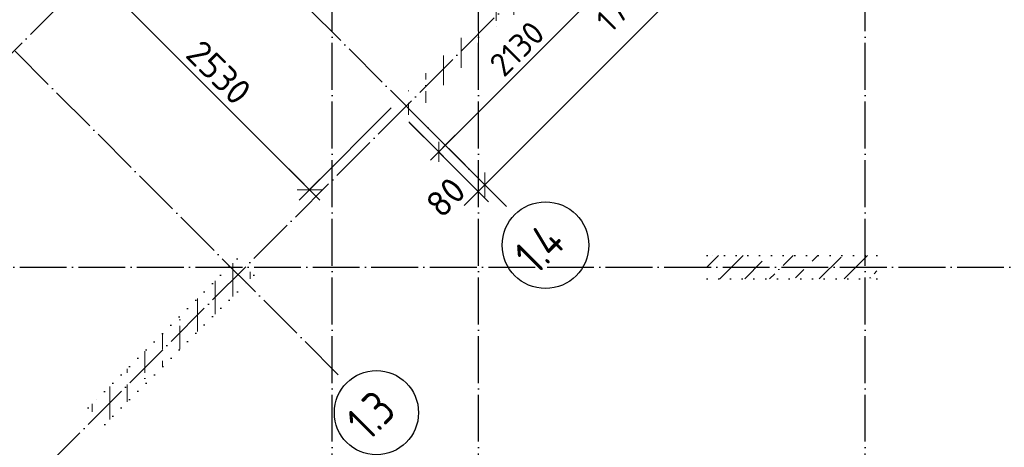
# Model space of a CAD drawing. Header units: millimetres. Extents: x -3495 to 109513, y -3287 to 62337.
# Tile 4 of 41: x 11232 to 19638, y 6864 to 10510. Entities that reach past the tile are written whole.
import ezdxf

# ---------------------------------------------------------------- set-up
doc = ezdxf.new("R2010")
doc.units = ezdxf.units.MM
doc.header["$PDMODE"] = 65
for name, pattern in [('______11', [500, 400, -50, 0, -50]), ('______5', [1100, 800, -100, 100, -100]), ('______9', [100, 0, -100])]:
    doc.linetypes.add(name, pattern=pattern)
for name, color, linetype, lineweight in [('Колонна (1)', 7, 'Continuous', 35), ('Колонна (2)', 7, 'Continuous', 35), ('Размерная линия_ общее', 7, 'Continuous', 13), ('Размерная линия_ общее_1', 7, 'Continuous', 13), ('Стена_ общее', 7, 'Continuous', 35)]:
    doc.layers.add(name, color=color, linetype=linetype, lineweight=lineweight)
doc.layers.add('Осевая линия_ общее', color=7, linetype='______5', lineweight=13, true_color=0xa0a0a0)
doc.styles.add('ISOCPEUR', font='ISOCPEUR')
doc.dimstyles.new('DIMSTYLE_11', dxfattribs={"dimtxt": 220, "dimasz": 250, "dimexe": 0, "dimexo": 0, "dimgap": 110, "dimtad": 2, "dimdec": 0, "dimrnd": 5, "dimzin": 12, "dimdsep": 46, "dimtxsty": 'ISOCPEUR', "dimblk1": 'ALL_ML_STRICH', "dimblk2": 'ALL_ML_STRICH', "dimsah": 1, "dimcen": 0, "dimclrd": 7, "dimclre": 256, "dimclrt": 7, "dimadec": 0, "dimazin": 0, "dimtfac": 1, "dimtdec": 0, "dimtix": 1, "dimtmove": 2, "dimatfit": 3, "dimfxl": 0, "dimtvp": 1.2, "dimtzin": 0, "dimlwd": 0, "dimlwe": -3, "dimarcsym": 0})
doc.dimstyles.new('DIMSTYLE_3', dxfattribs={"dimtxt": 220, "dimasz": 250, "dimexe": 0, "dimexo": 0, "dimgap": 110, "dimtad": 2, "dimdec": 0, "dimrnd": 5, "dimzin": 12, "dimdsep": 46, "dimtxsty": 'ISOCPEUR', "dimblk1": 'ALL_ML_STRICH', "dimblk2": 'ALL_ML_STRICH', "dimsah": 1, "dimcen": 0, "dimclrd": 7, "dimclre": 256, "dimclrt": 7, "dimadec": 0, "dimazin": 0, "dimtfac": 1, "dimtdec": 0, "dimtix": 1, "dimtmove": 2, "dimatfit": 3, "dimfxl": 0, "dimtzin": 0, "dimlwd": 0, "dimlwe": -3, "dimarcsym": 0})
doc.dimstyles.new('DIMSTYLE_5', dxfattribs={"dimtxt": 200, "dimasz": 200, "dimexe": 0, "dimexo": 0, "dimgap": 100, "dimtad": 2, "dimdec": 0, "dimrnd": 5, "dimzin": 12, "dimdsep": 46, "dimtxsty": 'ISOCPEUR', "dimblk1": 'ALL_ML_STRICH', "dimblk2": 'ALL_ML_STRICH', "dimsah": 1, "dimcen": 0, "dimclrd": 7, "dimclre": 256, "dimclrt": 7, "dimadec": 0, "dimazin": 0, "dimtfac": 1, "dimtdec": 0, "dimtix": 1, "dimtmove": 2, "dimatfit": 3, "dimfxl": 0, "dimtzin": 0, "dimlwd": 0, "dimlwe": -3, "dimarcsym": 0})
doc.dimstyles.new('DIMSTYLE_7', dxfattribs={"dimtxt": 200, "dimasz": 200, "dimexe": 0, "dimexo": 0, "dimgap": 100, "dimtad": 2, "dimdec": 0, "dimrnd": 5, "dimzin": 12, "dimdsep": 46, "dimtxsty": 'ISOCPEUR', "dimblk1": 'ALL_ML_STRICH', "dimblk2": 'ALL_ML_STRICH', "dimsah": 1, "dimcen": 0, "dimclrd": 7, "dimclre": 256, "dimclrt": 7, "dimadec": 0, "dimazin": 0, "dimtfac": 1, "dimtdec": 0, "dimtix": 1, "dimtmove": 2, "dimatfit": 3, "dimfxl": 0, "dimtvp": 1.2, "dimtzin": 0, "dimlwd": 0, "dimlwe": -3, "dimarcsym": 0})
pattern_1 = [(90, (0, 0), (-300, 2e-14), [400, -50, 0, -50]), (90, (-150, 2e-14), (-300, 2e-14), [800, -100, 100, -100])]

# ---------------------------------------------------------------- blocks, each defined once
blk = doc.blocks.new('ALL_ML_STRICH')
at = {"color": 0, "linetype": 'ByBlock', "lineweight": -2}
for p, q in [((0, -0.5), (0, 0.5)), ((-1, 0), (0.5, 0)), ((-0.3, -0.3), (0.3, 0.3))]:
    blk.add_line(p, q, dxfattribs=at)
blk = doc.blocks.new('*D143')
at = {"layer": 'DEFPOINTS', "color": 7, "linetype": 'Continuous', "lineweight": 13, "transparency": 33554687}
for p in [(14595.3, 9709.6), (14538.8, 9653.1), (15146.5, 9045.4)]:
    blk.add_point(p, dxfattribs=at)
at = {"layer": 'Размерная линия_ общее', "color": 253, "linetype": 'Continuous', "lineweight": -2, "true_color": 0xa0a0a0, "transparency": 33554687}
for p, q in [((14609.5, 9695.5), (15203, 9101.9)), ((14552.9, 9638.9), (15146.5, 9045.4))]:
    blk.add_line(p, q, dxfattribs=at)
at = {"layer": 'Размерная линия_ общее', "color": 7, "linetype": 'Continuous', "lineweight": -2, "transparency": 33554687}
blk.add_line((15146.5, 9045.4), (15203, 9101.9), dxfattribs=at)
at = {"layer": 'Размерная линия_ общее', "color": 7, "linetype": 'Continuous', "lineweight": 13, "transparency": 33554687, "xscale": 250, "yscale": 250, "zscale": 250}
for p, rotation in [((15203, 9101.9), 44.99999999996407), ((15146.5, 9045.4), 224.9999999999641)]:
    blk.add_blockref('ALL_ML_STRICH', p, dxfattribs=dict(at, rotation=rotation))
at = {"layer": 'Размерная линия_ общее', "color": 7, "linetype": 'Continuous', "lineweight": 13, "transparency": 33554687, "insert": (14869, 8996.3), "char_height": 220, "width": 440, "attachment_point": 5, "rotation": 45, "style": 'ISOCPEUR'}
blk.add_mtext('\\A1;{80}', dxfattribs=at)
blk = doc.blocks.new('*D144')
at = {"layer": 'DEFPOINTS', "color": 7, "linetype": 'Continuous', "lineweight": 13, "transparency": 33554687}
for p in [(20439.2, 15264.3), (14595.3, 9709.6), (15203, 9101.9)]:
    blk.add_point(p, dxfattribs=at)
at = {"layer": 'Размерная линия_ общее', "color": 253, "linetype": 'Continuous', "lineweight": -2, "true_color": 0xa0a0a0, "transparency": 33554687}
for p, q in [((20453.3, 15250.2), (20902.3, 14801.2)), ((14609.5, 9695.5), (15203, 9101.9))]:
    blk.add_line(p, q, dxfattribs=at)
at = {"layer": 'Размерная линия_ общее', "color": 7, "linetype": 'Continuous', "lineweight": -2, "transparency": 33554687}
blk.add_line((15203, 9101.9), (20902.3, 14801.2), dxfattribs=at)
at = {"layer": 'Размерная линия_ общее', "color": 7, "linetype": 'Continuous', "lineweight": 13, "transparency": 33554687, "xscale": 250, "yscale": 250, "zscale": 250}
for p, rotation in [((20902.3, 14801.2), 44.99999999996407), ((15203, 9101.9), 224.9999999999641)]:
    blk.add_blockref('ALL_ML_STRICH', p, dxfattribs=dict(at, rotation=rotation))
at = {"layer": 'Размерная линия_ общее', "color": 7, "linetype": 'Continuous', "lineweight": 13, "transparency": 33554687, "insert": (17947.3, 12072.5), "char_height": 220, "width": 880, "attachment_point": 5, "rotation": 45, "style": 'ISOCPEUR'}
blk.add_mtext('\\A1;{8060}', dxfattribs=at)
blk = doc.blocks.new('СЛОЖНЫЙ_ОБЪЕКТ_9')
at = {"layer": 'Осевая линия_ общее', "color": 253, "linetype": '______11', "lineweight": -3, "true_color": 0xa0a0a0, "transparency": 33554687}
for p, q in [((13900, -2590), (13900, 47490)), ((15150, -2590), (15150, 40000)), ((18450, -2590), (18450, 20630)), ((3543.2, 2603.2), (20054.2, 19114.1)), ((5452.4, 694), (21963.4, 17205)), ((15387.3, 8917.7), (8924.3, 15380.6)), ((13951.9, 7482.2), (7488.9, 13945.2)), ((-2770, 8400), (26050, 8400))]:
    blk.add_line(p, q, dxfattribs=at)
at = {"layer": 'Осевая линия_ общее', "color": 7, "linetype": 'Continuous', "lineweight": 25, "transparency": 33554687}
for centre, radius in [((15720.7, 8587.5), 369.8), ((14277.6, 7159.1), 359.3)]:
    blk.add_circle(centre, radius, dxfattribs=at)
at = {"layer": 'Осевая линия_ общее', "color": 7, "linetype": 'Continuous', "lineweight": 25, "transparency": 33554687, "char_height": 300, "attachment_point": 7, "rotation": 45, "style": 'ISOCPEUR'}
for s, insert, width in [('\\W0.80;1.4', (15643.3, 8325.5), 599.722), ('\\W0.79;1.3', (14210.8, 6907.7), 568.069)]:
    blk.add_mtext(s, dxfattribs=dict(at, insert=insert, width=width))
blk = doc.blocks.new('*D372')
at = {"layer": 'DEFPOINTS', "color": 7, "linetype": 'Continuous', "lineweight": 13, "transparency": 33554687}
for p in [(12629.6, 11562.2), (11916.8, 10849.5), (14418.5, 9773.3)]:
    blk.add_point(p, dxfattribs=at)
at = {"layer": 'Размерная линия_ общее', "color": 253, "linetype": 'Continuous', "lineweight": -2, "true_color": 0xa0a0a0, "transparency": 33554687}
for p, q in [((12615.4, 11548.1), (11916.8, 10849.5)), ((14404.4, 9759.1), (13705.8, 9060.5))]:
    blk.add_line(p, q, dxfattribs=at)
at = {"layer": 'Размерная линия_ общее', "color": 7, "linetype": 'Continuous', "lineweight": -2, "transparency": 33554687}
blk.add_line((11916.8, 10849.5), (13705.8, 9060.5), dxfattribs=at)
at = {"layer": 'Размерная линия_ общее', "color": 7, "linetype": 'Continuous', "lineweight": 13, "transparency": 33554687, "yscale": 250, "zscale": 250}
for p, xscale, rotation in [((11916.8, 10849.5), 250.0000000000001, 134.999999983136), ((13705.8, 9060.5), 250, 314.9999999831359)]:
    blk.add_blockref('ALL_ML_STRICH', p, dxfattribs=dict(at, xscale=xscale, rotation=rotation))
at = {"layer": 'Размерная линия_ общее', "color": 7, "linetype": 'Continuous', "lineweight": 13, "transparency": 33554687, "insert": (12932.2, 10060.4), "char_height": 220, "width": 880, "attachment_point": 5, "rotation": 315, "style": 'ISOCPEUR'}
blk.add_mtext('\\A1;{2530}', dxfattribs=at)
blk = doc.blocks.new('*D386')
at = {"layer": 'DEFPOINTS', "color": 7, "linetype": 'Continuous', "lineweight": 13, "transparency": 33554687}
for p in [(16175.7, 11275.9), (16052, 11152.1), (16438.8, 11012.8)]:
    blk.add_point(p, dxfattribs=at)
at = {"layer": 'Размерная линия_ общее_1', "color": 253, "linetype": 'Continuous', "lineweight": -2, "true_color": 0xa0a0a0, "transparency": 33554687}
for p, q in [((16196.9, 11254.7), (16438.8, 11012.8)), ((16073.2, 11130.9), (16315.1, 10889))]:
    blk.add_line(p, q, dxfattribs=at)
at = {"layer": 'Размерная линия_ общее_1', "color": 7, "linetype": 'Continuous', "lineweight": -2, "transparency": 33554687}
blk.add_line((16438.8, 11012.8), (16315.1, 10889), dxfattribs=at)
at = {"layer": 'Размерная линия_ общее_1', "color": 7, "linetype": 'Continuous', "lineweight": 13, "transparency": 33554687, "xscale": 200, "yscale": 200, "zscale": 200}
for p, rotation in [((16315.1, 10889), 225.0000000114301), ((16438.8, 11012.8), 45.0000000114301)]:
    blk.add_blockref('ALL_ML_STRICH', p, dxfattribs=dict(at, rotation=rotation))
at = {"layer": 'Размерная линия_ общее_1', "color": 7, "linetype": 'Continuous', "lineweight": 13, "transparency": 33554687, "insert": (16341.7, 10594.1), "char_height": 200, "width": 600, "attachment_point": 5, "rotation": 45, "style": 'ISOCPEUR'}
blk.add_mtext('\\A1;{175}', dxfattribs=at)
blk = doc.blocks.new('*D387')
at = {"layer": 'DEFPOINTS', "color": 7, "linetype": 'Continuous', "lineweight": 13, "transparency": 33554687}
for p in [(16052, 11152.1), (16315.1, 10889), (14538.8, 9653.1)]:
    blk.add_point(p, dxfattribs=at)
at = {"layer": 'Размерная линия_ общее_1', "color": 253, "linetype": 'Continuous', "lineweight": -2, "true_color": 0xa0a0a0, "transparency": 33554687}
for p, q in [((16073.2, 11130.9), (16315.1, 10889)), ((14560, 9631.8), (14808.9, 9382.9))]:
    blk.add_line(p, q, dxfattribs=at)
at = {"layer": 'Размерная линия_ общее_1', "color": 7, "linetype": 'Continuous', "lineweight": -2, "transparency": 33554687}
blk.add_line((16315.1, 10889), (14808.9, 9382.9), dxfattribs=at)
at = {"layer": 'Размерная линия_ общее_1', "color": 7, "linetype": 'Continuous', "lineweight": 13, "transparency": 33554687, "xscale": 200, "yscale": 200, "zscale": 200}
for p, rotation in [((16315.1, 10889), 45.0000000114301), ((14808.9, 9382.9), 225.0000000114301)]:
    blk.add_blockref('ALL_ML_STRICH', p, dxfattribs=dict(at, rotation=rotation))
at = {"layer": 'Размерная линия_ общее_1', "color": 7, "linetype": 'Continuous', "lineweight": 13, "transparency": 33554687, "insert": (15477.1, 10263.2), "char_height": 200, "width": 800, "attachment_point": 5, "rotation": 45, "style": 'ISOCPEUR'}
blk.add_mtext('\\A1;{2130}', dxfattribs=at)

msp = doc.modelspace()

# ---------------------------------------------------------------- hatches: boundary and pattern name
at = {"layer": 'Колонна (1)', "lineweight": 18, "transparency": 33554687}
h = msp.add_hatch(dxfattribs=at)
h.set_pattern_fill('__________541', color=256, scale=100, style=0, pattern_type=2)
h.set_pattern_definition(pattern_1)
h.paths.add_polyline_path([(13089.2, 8472.2), (11816.4, 7199.4), (11957.8, 7058), (13230.6, 8330.8)], flags=0)
at = {"layer": 'Колонна (2)', "lineweight": 18, "transparency": 33554687}
h = msp.add_hatch(dxfattribs=at)
h.set_pattern_fill('__________539', color=256, scale=100, style=0, pattern_type=2)
h.set_pattern_definition([(45, (0, 0), (-212.132, 212.132), [400, -50, 0, -50]), (45, (-106.07, 106.07), (-212.132, 212.132), [800, -100, 100, -100])])
h.paths.add_polyline_path([(17100, 8300), (18550, 8300), (18550, 8500), (17100, 8500)], flags=0)
at = {"layer": 'Стена_ общее', "linetype": 'Continuous', "lineweight": 18, "transparency": 33554687}
h = msp.add_hatch(dxfattribs=at)
h.set_pattern_fill('__________541', scale=100, style=0, pattern_type=2)
h.set_pattern_definition(pattern_1)
h.paths.add_polyline_path([(15924.7, 11279.4), (14418.5, 9773.3), (14545.8, 9646), (16052, 11152.1)], flags=0)

# ---------------------------------------------------------------- linework, layer by layer
at = {"layer": 'Колонна (1)', "color": 7, "linetype": '______9', "lineweight": -3, "transparency": 33554687}
for p, q in [((13089.2, 8472.2), (11816.4, 7199.4)), ((13230.6, 8330.8), (13089.2, 8472.2)), ((11957.8, 7058), (13230.6, 8330.8)), ((11816.4, 7199.4), (11957.8, 7058))]:
    msp.add_line(p, q, dxfattribs=at)
at = {"layer": 'Колонна (2)', "color": 7, "linetype": '______9', "lineweight": -3, "transparency": 33554687}
for p, q in [((18550, 8500), (17100, 8500)), ((17100, 8500), (17100, 8300)), ((18550, 8300), (18550, 8500)), ((17100, 8300), (18550, 8300))]:
    msp.add_line(p, q, dxfattribs=at)

# ---------------------------------------------------------------- block references
at = {"layer": 'Осевая линия_ общее', "color": 253, "linetype": '______11', "lineweight": -3, "true_color": 0xa0a0a0, "transparency": 33554687}
msp.add_blockref('СЛОЖНЫЙ_ОБЪЕКТ_9', (0, 0), dxfattribs=at)

# ---------------------------------------------------------------- dimensions: what is measured, and where the dimension line sits
at = {"layer": 'Размерная линия_ общее', "color": 7, "linetype": 'Continuous', "lineweight": 13, "transparency": 33554687}
for base, p1, p2, angle, dimstyle, picture, middle in [((20902.3, 14801.2), (14609.5, 9695.5), (20453.3, 15250.2), 45, 'DIMSTYLE_3', '*D144', (17947.3, 12072.5)), ((13705.8, 9060.5), (12615.4, 11548.1), (14404.4, 9759.1), 315, 'DIMSTYLE_3', '*D372', (12932.2, 10060.4)), ((15203, 9101.9), (14552.9, 9638.9), (14609.5, 9695.5), 45, 'DIMSTYLE_11', '*D143', (14869, 8996.3))]:
    dim = msp.add_linear_dim(base=base, p1=p1, p2=p2, angle=angle, dimstyle=dimstyle, override={"dimpost": '<>', "dimclrd": 7, "dimclre": 253, "dimclrt": 7, "dimlwd": 0, "dimlwe": 65533}, dxfattribs=at)
    dim.commit()
    dim.dimension.update_dxf_attribs({"geometry": picture, "text_midpoint": middle, "dimtype": 160})
at = {"layer": 'Размерная линия_ общее_1', "color": 7, "linetype": 'Continuous', "lineweight": 13, "transparency": 33554687}
for base, p1, p2, dimstyle, picture, middle in [((16315.1, 10889), (16196.9, 11254.7), (16073.2, 11130.9), 'DIMSTYLE_7', '*D386', (16341.7, 10594.1)), ((14808.9, 9382.9), (16073.2, 11130.9), (14560, 9631.8), 'DIMSTYLE_5', '*D387', (15477.1, 10263.2))]:
    dim = msp.add_linear_dim(base=base, p1=p1, p2=p2, angle=225, dimstyle=dimstyle, override={"dimpost": '<>', "dimclrd": 7, "dimclre": 253, "dimclrt": 7, "dimlwd": 0, "dimlwe": 65533}, dxfattribs=at)
    dim.commit()
    dim.dimension.update_dxf_attribs({"geometry": picture, "text_midpoint": middle, "dimtype": 160})

doc.saveas('drawing.dxf')
